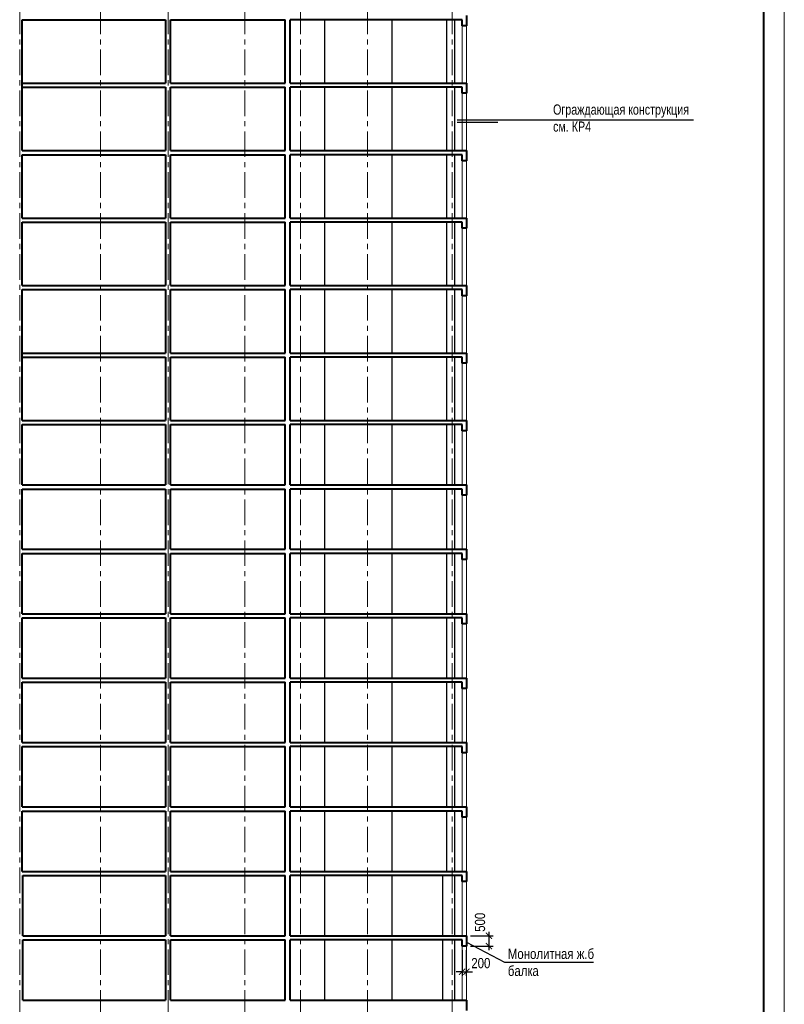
# Model space of a CAD drawing. Header units: millimetres. Extents: x 12039 to 98410, y -32246 to 145954.
# Tile 15 of 17: x 58671 to 96039, y 55204 to 103354. Entities that reach past the tile are written whole.
import ezdxf

# ---------------------------------------------------------------- set-up
doc = ezdxf.new("R2010")
doc.units = ezdxf.units.MM
doc.linetypes.add('CENTER', pattern=[2, 1.25, -0.25, 0.25, -0.25])
for name, color, linetype, lineweight in [('СК-040-С(тены)', 12, 'Continuous', 40), ('СК-050-П(литы перекрытия)', 5, 'Continuous', 40), ('СК-100-О(си)', 7, 'CENTER', 15), ('СК-110-О-РАЗМЕРЫ', 7, 'Continuous', 15), ('СК-200-Р(амка)', 7, 'Continuous', 40), ('СК-210-Р-РАМКА ЛИНИИ ТОНКИЕ', 7, 'Continuous', 15), ('СК-400-Т(екст)', 7, 'Continuous', 20)]:
    doc.layers.add(name, color=color, linetype=linetype, lineweight=lineweight)
for name, color, linetype in [('Т-ВЫНОСКИ.АР-061', 7, 'Continuous'), ('текст', 7, 'Continuous'), ('Чертеж и Рисунок', 7, 'Continuous')]:
    doc.layers.add(name, color=color, linetype=linetype)
doc.styles.add('RUSS', font='arial.ttf', dxfattribs={"width": 0.8})
doc.styles.get("Standard").update_dxf_attribs({"font": 'arial.ttf'})
doc.dimstyles.new('100-200', dxfattribs={"dimscale": 0, "dimtxt": 500, "dimasz": 300, "dimexe": 200, "dimexo": 200, "dimgap": 200, "dimtad": 1, "dimdec": 0, "dimzin": 0, "dimdsep": 46, "dimtxsty": 'Standard', "dimblk": 'ARCHTICK', "dimcen": 0.096, "dimdle": 200, "dimclrd": 7, "dimclre": 7, "dimclrt": 256, "dimadec": 0, "dimazin": 0, "dimtfac": 1, "dimtdec": 0, "dimtmove": 2, "dimatfit": 3, "dimldrblk": 'OBLIQUE', "dimfxl": 1, "dimtolj": 1, "dimtzin": 0, "dimarcsym": 0})

# ---------------------------------------------------------------- blocks, each defined once
blk = doc.blocks.new('_ArchTick')
at = {"color": 0, "linetype": 'ByBlock', "const_width": 0.15}
blk.add_lwpolyline([(-0.5, -0.5), (0.5, 0.5)], dxfattribs=at)
blk = doc.blocks.new('*D22')
at = {"layer": 'Defpoints', "color": 0, "transparency": 16777216}
for p in [(80501, 58553), (80501, 58053), (81605, 58053)]:
    blk.add_point(p, dxfattribs=at)
at = {"layer": 'СК-110-О-РАЗМЕРЫ', "color": 7, "lineweight": -2, "transparency": 16777216}
for p, q in [((81605, 58753), (81605, 57853)), ((80701, 58553), (81805, 58553)), ((80701, 58053), (81805, 58053))]:
    blk.add_line(p, q, dxfattribs=at)
at = {"layer": 'СК-110-О-РАЗМЕРЫ', "color": 7, "lineweight": -2, "transparency": 16777216, "xscale": 300, "yscale": 300, "zscale": 300}
for p, rotation in [((81605, 58553), 90), ((81605, 58053), 270)]:
    blk.add_blockref('_ArchTick', p, dxfattribs=dict(at, rotation=rotation))
at = {"layer": 'СК-110-О-РАЗМЕРЫ', "transparency": 16777216, "insert": (81170, 59216), "char_height": 500, "attachment_point": 5, "rotation": 90, "style": 'RUSS'}
blk.add_mtext('\\A1;500', dxfattribs=at)
blk = doc.blocks.new('_Oblique')
at = {"color": 0, "linetype": 'ByBlock', "lineweight": -2}
blk.add_line((-0.5, -0.5), (0.5, 0.5), dxfattribs=at)
blk = doc.blocks.new('*D23')
at = {"layer": 'Defpoints', "color": 0, "transparency": 16777216}
for p in [(80297, 58053), (80497, 58053), (80497, 56797)]:
    blk.add_point(p, dxfattribs=at)
at = {"layer": 'СК-110-О-РАЗМЕРЫ', "color": 7, "lineweight": -2, "transparency": 16777216}
for p, q in [((80297, 57853), (80297, 56597)), ((80497, 57853), (80497, 56597)), ((80297, 56797), (79997, 56797)), ((80297, 56797), (80497, 56797)), ((80497, 56797), (80797, 56797))]:
    blk.add_line(p, q, dxfattribs=at)
at = {"layer": 'СК-110-О-РАЗМЕРЫ', "color": 7, "lineweight": -2, "transparency": 16777216, "xscale": 300, "yscale": 300, "zscale": 300}
blk.add_blockref('_ArchTick', (80297, 56797), dxfattribs=at)
at = {"layer": 'СК-110-О-РАЗМЕРЫ', "color": 7, "lineweight": -2, "transparency": 16777216, "xscale": 300, "yscale": 300, "zscale": 300, "rotation": 180}
blk.add_blockref('_ArchTick', (80497, 56797), dxfattribs=at)
at = {"layer": 'СК-110-О-РАЗМЕРЫ', "transparency": 16777216, "insert": (81208, 57215), "char_height": 500, "attachment_point": 5, "style": 'RUSS'}
blk.add_mtext('\\A1;200', dxfattribs=at)

msp = doc.modelspace()

# ---------------------------------------------------------------- linework, layer by layer
at = {"layer": 'СК-040-С(тены)'}
for p, q in [((58790.6, 96953.3), (58790.6, 103353.3)), ((65790.6, 103353.3), (65790.6, 100253.3)), ((66040.6, 100253.3), (66040.6, 103353.3)), ((71640.6, 100253.3), (71640.6, 103353.3)), ((71890.6, 100253.3), (71890.6, 103353.3)), ((65790.6, 100053.3), (65790.6, 96953.3)), ((66040.6, 96953.3), (66040.6, 100053.3)), ((71640.6, 96953.3), (71640.6, 100053.3)), ((71890.6, 96953.3), (71890.6, 100053.3)), ((58790.6, 93653.3), (58790.6, 96753.3)), ((65790.6, 96753.3), (65790.6, 93653.3)), ((66040.6, 93653.3), (66040.6, 96753.3)), ((71640.6, 93653.3), (71640.6, 96753.3)), ((71890.6, 93653.3), (71890.6, 96753.3)), ((58790.6, 90353.3), (58790.6, 93453.3)), ((65790.6, 93453.3), (65790.6, 90353.3)), ((66040.6, 90353.3), (66040.6, 93453.3)), ((71640.6, 90353.3), (71640.6, 93453.3)), ((71890.6, 90353.3), (71890.6, 93453.3)), ((58790.6, 83753.3), (58790.6, 90153.3)), ((65790.6, 90153.3), (65790.6, 87053.3)), ((66040.6, 87053.3), (66040.6, 90153.3)), ((71640.6, 87053.3), (71640.6, 90153.3)), ((71890.6, 87053.3), (71890.6, 90153.3)), ((65790.6, 86853.3), (65790.6, 83753.3)), ((66040.6, 83753.3), (66040.6, 86853.3)), ((71640.6, 83753.3), (71640.6, 86853.3)), ((71890.6, 83753.3), (71890.6, 86853.3)), ((58790.6, 80603.3), (58790.6, 83553.3)), ((65790.6, 83553.3), (65790.6, 80603.3)), ((66040.6, 80603.3), (66040.6, 83553.3)), ((71640.6, 80603.3), (71640.6, 83553.3)), ((71890.6, 80603.3), (71890.6, 83553.3)), ((58790.6, 77453.3), (58790.6, 80403.3)), ((65790.6, 80403.3), (65790.6, 77453.3)), ((66040.6, 77453.3), (66040.6, 80403.3)), ((71640.6, 77453.3), (71640.6, 80403.3)), ((71890.6, 77453.3), (71890.6, 80403.3)), ((58790.6, 74303.3), (58790.6, 77253.3)), ((65790.6, 77253.3), (65790.6, 74303.3)), ((66040.6, 74303.3), (66040.6, 77253.3)), ((71640.6, 74303.3), (71640.6, 77253.3)), ((71890.6, 74303.3), (71890.6, 77253.3)), ((58790.6, 71153.3), (58790.6, 74103.3)), ((65790.6, 74103.3), (65790.6, 71153.3)), ((66040.6, 71153.3), (66040.6, 74103.3)), ((71640.6, 71153.3), (71640.6, 74103.3)), ((71890.6, 71153.3), (71890.6, 74103.3)), ((58790.6, 68003.3), (58790.6, 70953.3)), ((65790.6, 70953.3), (65790.6, 68003.3)), ((66040.6, 68003.3), (66040.6, 70953.3)), ((71640.6, 68003.3), (71640.6, 70953.3)), ((71890.6, 68003.3), (71890.6, 70953.3)), ((58790.6, 64853.3), (58790.6, 67803.3)), ((65790.6, 67803.3), (65790.6, 64853.3)), ((66040.6, 64853.3), (66040.6, 67803.3)), ((71640.6, 64853.3), (71640.6, 67803.3)), ((71890.6, 64853.3), (71890.6, 67803.3)), ((58790.6, 61703.3), (58790.6, 64653.3)), ((65790.6, 64653.3), (65790.6, 61703.3)), ((66040.6, 61703.3), (66040.6, 64653.3)), ((71640.6, 61703.3), (71640.6, 64653.3)), ((71890.6, 61703.3), (71890.6, 64653.3)), ((58815.6, 58553.3), (58815.6, 61503.3)), ((65790.6, 61503.3), (65790.6, 58553.3)), ((66040.6, 58553.3), (66040.6, 61503.3)), ((71640.6, 58553.3), (71640.6, 61503.3)), ((71890.6, 58553.3), (71890.6, 61503.3)), ((58815.6, 55403.3), (58815.6, 58353.3)), ((65790.6, 58353.3), (65790.6, 55403.3)), ((66040.6, 55403.3), (66040.6, 58353.3)), ((71640.6, 55403.3), (71640.6, 58353.3)), ((71890.6, 55403.3), (71890.6, 58353.3))]:
    msp.add_line(p, q, dxfattribs=at)
at = {"layer": 'СК-040-С(тены)', "lineweight": 30}
for p, q in [((73570.6, 103353.3), (73570.6, 100253.3)), ((76850.6, 103353.3), (76850.6, 100253.3)), ((79544.4, 100253.3), (79544.4, 103353.3)), ((79944.4, 100253.3), (79944.4, 103353.3)), ((73570.6, 100053.3), (73570.6, 96953.3)), ((76850.6, 100053.3), (76850.6, 96953.3)), ((79544.4, 96953.3), (79544.4, 100053.3)), ((79944.4, 96953.3), (79944.4, 100053.3)), ((73570.6, 96753.3), (73570.6, 93653.3)), ((76850.6, 96753.3), (76850.6, 93653.3)), ((79544.4, 93653.3), (79544.4, 96753.3)), ((79944.4, 93653.3), (79944.4, 96753.3)), ((73570.6, 93453.3), (73570.6, 90353.3)), ((76850.6, 93453.3), (76850.6, 90353.3)), ((79544.4, 90353.3), (79544.4, 93453.3)), ((79944.4, 90353.3), (79944.4, 93453.3)), ((73570.6, 90153.3), (73570.6, 87053.3)), ((76850.6, 90153.3), (76850.6, 87053.3)), ((79544.4, 87053.3), (79544.4, 90153.3)), ((79944.4, 87053.3), (79944.4, 90153.3)), ((73570.6, 86853.3), (73570.6, 83753.3)), ((76850.6, 86853.3), (76850.6, 83753.3)), ((79544.4, 83753.3), (79544.4, 86853.3)), ((79944.4, 83753.3), (79944.4, 86853.3)), ((73570.6, 83553.3), (73570.6, 80603.3)), ((76850.6, 83553.3), (76850.6, 80603.3)), ((79544.4, 80603.3), (79544.4, 83553.3)), ((79944.4, 80603.3), (79944.4, 83553.3)), ((73570.6, 80403.3), (73570.6, 77453.3)), ((76850.6, 80403.3), (76850.6, 77453.3)), ((79544.4, 77453.3), (79544.4, 80403.3)), ((79944.4, 77453.3), (79944.4, 80403.3)), ((73570.6, 77253.3), (73570.6, 74303.3)), ((76850.6, 77253.3), (76850.6, 74303.3)), ((79544.4, 74303.3), (79544.4, 77253.3)), ((79944.4, 74303.3), (79944.4, 77253.3)), ((73570.6, 74103.3), (73570.6, 71153.3)), ((76850.6, 74103.3), (76850.6, 71153.3)), ((79544.4, 71153.3), (79544.4, 74103.3)), ((79944.4, 71153.3), (79944.4, 74103.3)), ((73570.6, 70953.3), (73570.6, 68003.3)), ((76850.6, 70953.3), (76850.6, 68003.3)), ((79544.4, 68003.3), (79544.4, 70953.3)), ((79944.4, 68003.3), (79944.4, 70953.3)), ((73570.6, 67803.3), (73570.6, 64853.3)), ((76850.6, 67803.3), (76850.6, 64853.3)), ((79544.4, 64853.3), (79544.4, 67803.3)), ((79944.4, 64853.3), (79944.4, 67803.3)), ((73570.6, 64653.3), (73570.6, 61703.3)), ((76850.6, 64653.3), (76850.6, 61703.3)), ((79544.4, 61703.3), (79544.4, 64653.3)), ((79944.4, 61703.3), (79944.4, 64653.3)), ((73570.6, 61503.3), (73570.6, 58553.3)), ((76850.6, 61503.3), (76850.6, 58553.3)), ((79344.4, 58553.3), (79344.4, 61503.3)), ((79344.4, 58553.3), (79344.4, 61503.3)), ((79944.4, 58553.3), (79944.4, 61503.3)), ((79944.4, 58553.3), (79944.4, 61503.3)), ((73570.6, 58353.3), (73570.6, 55403.3)), ((76850.6, 58353.3), (76850.6, 55403.3)), ((79344.4, 55403.3), (79344.4, 58353.3)), ((79944.4, 55403.3), (79944.4, 58353.3))]:
    msp.add_line(p, q, dxfattribs=at)
at = {"layer": 'СК-050-П(литы перекрытия)', "color": 5}
for p, q in [((80500.6, 103553.3), (80500.6, 103053.3)), ((58790.6, 103353.3), (65790.6, 103353.3)), ((66040.6, 103353.3), (71640.6, 103353.3)), ((80296.8, 103353.3), (71890.6, 103353.3)), ((80296.8, 103053.3), (80296.8, 103353.3)), ((80500.6, 103053.3), (80296.8, 103053.3)), ((58790.6, 100253.3), (65790.6, 100253.3)), ((66040.6, 100253.3), (71640.6, 100253.3)), ((71890.6, 100253.3), (80500.6, 100253.3)), ((80500.6, 100253.3), (80500.6, 99753.3)), ((58790.6, 100053.3), (65790.6, 100053.3)), ((66040.6, 100053.3), (71640.6, 100053.3)), ((80296.8, 100053.3), (71890.6, 100053.3)), ((80296.8, 99753.3), (80296.8, 100053.3)), ((80500.6, 99753.3), (80296.8, 99753.3)), ((58790.6, 96953.3), (65790.6, 96953.3)), ((66040.6, 96953.3), (71640.6, 96953.3)), ((71890.6, 96953.3), (80500.6, 96953.3)), ((80500.6, 96953.3), (80500.6, 96453.3)), ((58790.6, 96753.3), (65790.6, 96753.3)), ((66040.6, 96753.3), (71640.6, 96753.3)), ((80296.8, 96753.3), (71890.6, 96753.3)), ((80296.8, 96453.3), (80296.8, 96753.3)), ((80500.6, 96453.3), (80296.8, 96453.3)), ((58790.6, 93653.3), (65790.6, 93653.3)), ((58790.6, 93453.3), (65790.6, 93453.3)), ((66040.6, 93653.3), (71640.6, 93653.3)), ((66040.6, 93453.3), (71640.6, 93453.3)), ((71890.6, 93653.3), (80500.6, 93653.3)), ((80296.8, 93453.3), (71890.6, 93453.3)), ((80296.8, 93153.3), (80296.8, 93453.3)), ((80500.6, 93653.3), (80500.6, 93153.3)), ((80500.6, 93153.3), (80296.8, 93153.3)), ((58790.6, 90353.3), (65790.6, 90353.3)), ((58790.6, 90153.3), (65790.6, 90153.3)), ((66040.6, 90353.3), (71640.6, 90353.3)), ((66040.6, 90153.3), (71640.6, 90153.3)), ((71890.6, 90353.3), (80500.6, 90353.3)), ((80296.8, 90153.3), (71890.6, 90153.3)), ((80296.8, 89853.3), (80296.8, 90153.3)), ((80500.6, 90353.3), (80500.6, 89853.3)), ((80500.6, 89853.3), (80296.8, 89853.3)), ((58790.6, 87053.3), (65790.6, 87053.3)), ((58790.6, 86853.3), (65790.6, 86853.3)), ((66040.6, 87053.3), (71640.6, 87053.3)), ((66040.6, 86853.3), (71640.6, 86853.3)), ((71890.6, 87053.3), (80500.6, 87053.3)), ((80296.8, 86853.3), (71890.6, 86853.3)), ((80296.8, 86553.3), (80296.8, 86853.3)), ((80500.6, 87053.3), (80500.6, 86553.3)), ((80500.6, 86553.3), (80296.8, 86553.3)), ((58790.6, 83753.3), (65790.6, 83753.3)), ((58790.6, 83553.3), (65790.6, 83553.3)), ((66040.6, 83753.3), (71640.6, 83753.3)), ((66040.6, 83553.3), (71640.6, 83553.3)), ((71890.6, 83753.3), (80500.6, 83753.3)), ((80296.8, 83553.3), (71890.6, 83553.3)), ((80296.8, 83253.3), (80296.8, 83553.3)), ((80500.6, 83753.3), (80500.6, 83253.3)), ((80500.6, 83253.3), (80296.8, 83253.3)), ((58790.6, 80603.3), (65790.6, 80603.3)), ((66040.6, 80603.3), (71640.6, 80603.3)), ((71890.6, 80603.3), (80500.6, 80603.3)), ((80500.6, 80603.3), (80500.6, 80103.3)), ((58790.6, 80403.3), (65790.6, 80403.3)), ((66040.6, 80403.3), (71640.6, 80403.3)), ((80296.8, 80403.3), (71890.6, 80403.3)), ((80296.8, 80103.3), (80296.8, 80403.3)), ((80500.6, 80103.3), (80296.8, 80103.3)), ((58790.6, 77453.3), (65790.6, 77453.3)), ((58790.6, 77253.3), (65790.6, 77253.3)), ((66040.6, 77453.3), (71640.6, 77453.3)), ((66040.6, 77253.3), (71640.6, 77253.3)), ((71890.6, 77453.3), (80500.6, 77453.3)), ((80296.8, 77253.3), (71890.6, 77253.3)), ((80296.8, 76953.3), (80296.8, 77253.3)), ((80500.6, 77453.3), (80500.6, 76953.3)), ((80500.6, 76953.3), (80296.8, 76953.3)), ((58790.6, 74303.3), (65790.6, 74303.3)), ((66040.6, 74303.3), (71640.6, 74303.3)), ((71890.6, 74303.3), (80500.6, 74303.3)), ((80500.6, 74303.3), (80500.6, 73803.3)), ((58790.6, 74103.3), (65790.6, 74103.3)), ((66040.6, 74103.3), (71640.6, 74103.3)), ((80296.8, 74103.3), (71890.6, 74103.3)), ((80296.8, 73803.3), (80296.8, 74103.3)), ((80500.6, 73803.3), (80296.8, 73803.3)), ((58790.6, 71153.3), (65790.6, 71153.3)), ((58790.6, 70953.3), (65790.6, 70953.3)), ((66040.6, 71153.3), (71640.6, 71153.3)), ((66040.6, 70953.3), (71640.6, 70953.3)), ((71890.6, 71153.3), (80500.6, 71153.3)), ((80296.8, 70953.3), (71890.6, 70953.3)), ((80296.8, 70653.3), (80296.8, 70953.3)), ((80500.6, 71153.3), (80500.6, 70653.3)), ((80500.6, 70653.3), (80296.8, 70653.3)), ((58790.6, 68003.3), (65790.6, 68003.3)), ((66040.6, 68003.3), (71640.6, 68003.3)), ((71890.6, 68003.3), (80500.6, 68003.3)), ((80500.6, 68003.3), (80500.6, 67503.3)), ((58790.6, 67803.3), (65790.6, 67803.3)), ((66040.6, 67803.3), (71640.6, 67803.3)), ((80296.8, 67803.3), (71890.6, 67803.3)), ((80296.8, 67503.3), (80296.8, 67803.3)), ((80500.6, 67503.3), (80296.8, 67503.3)), ((58790.6, 64853.3), (65790.6, 64853.3)), ((58790.6, 64653.3), (65790.6, 64653.3)), ((66040.6, 64853.3), (71640.6, 64853.3)), ((66040.6, 64653.3), (71640.6, 64653.3)), ((71890.6, 64853.3), (80500.6, 64853.3)), ((80296.8, 64653.3), (71890.6, 64653.3)), ((80296.8, 64353.3), (80296.8, 64653.3)), ((80500.6, 64853.3), (80500.6, 64353.3)), ((80500.6, 64353.3), (80296.8, 64353.3)), ((58790.6, 61703.3), (65790.6, 61703.3)), ((66040.6, 61703.3), (71640.6, 61703.3)), ((71890.6, 61703.3), (80500.6, 61703.3)), ((80500.6, 61703.3), (80500.6, 61203.3)), ((58815.6, 61503.3), (65790.6, 61503.3)), ((66040.6, 61503.3), (71640.6, 61503.3)), ((80296.8, 61503.3), (71890.6, 61503.3)), ((80296.8, 61203.3), (80296.8, 61503.3)), ((80500.6, 61203.3), (80296.8, 61203.3)), ((58815.6, 58553.3), (65790.6, 58553.3)), ((58815.6, 58353.3), (65790.6, 58353.3)), ((66040.6, 58553.3), (71640.6, 58553.3)), ((66040.6, 58353.3), (71640.6, 58353.3)), ((71890.6, 58553.3), (80500.6, 58553.3)), ((80296.8, 58353.3), (71890.6, 58353.3)), ((80296.8, 58053.3), (80296.8, 58353.3)), ((80500.6, 58553.3), (80500.6, 58053.3)), ((80500.6, 58053.3), (80296.8, 58053.3)), ((58815.6, 55403.3), (65790.6, 55403.3)), ((66040.6, 55403.3), (71640.6, 55403.3)), ((71890.6, 55403.3), (80500.6, 55403.3)), ((80500.6, 55403.3), (80500.6, 54903.3))]:
    msp.add_line(p, q, dxfattribs=at)
at = {"layer": 'СК-050-П(литы перекрытия)', "lineweight": 20}
for p, q in [((80296.8, 103083.3), (80296.8, 100253.3)), ((80500.6, 103083.3), (80500.6, 100253.3)), ((80296.8, 99783.3), (80296.8, 96953.3)), ((80500.6, 99783.3), (80500.6, 96953.3)), ((80296.8, 96483.3), (80296.8, 93653.3)), ((80500.6, 96483.3), (80500.6, 93653.3)), ((80296.8, 93183.3), (80296.8, 90353.3)), ((80500.6, 93183.3), (80500.6, 90353.3)), ((80296.8, 89883.3), (80296.8, 87053.3)), ((80500.6, 89883.3), (80500.6, 87053.3)), ((80296.8, 86583.3), (80296.8, 83753.3)), ((80500.6, 86583.3), (80500.6, 83753.3)), ((80296.8, 83433.3), (80296.8, 80603.3)), ((80500.6, 83433.3), (80500.6, 80603.3)), ((80296.8, 80283.3), (80296.8, 77453.3)), ((80500.6, 80283.3), (80500.6, 77453.3)), ((80296.8, 77133.3), (80296.8, 74303.3)), ((80500.6, 77133.3), (80500.6, 74303.3)), ((80296.8, 73983.3), (80296.8, 71153.3)), ((80500.6, 73983.3), (80500.6, 71153.3)), ((80296.8, 70833.3), (80296.8, 68003.3)), ((80500.6, 70833.3), (80500.6, 68003.3)), ((80296.8, 67683.3), (80296.8, 64853.3)), ((80500.6, 67683.3), (80500.6, 64853.3)), ((80296.8, 64533.3), (80296.8, 61703.3)), ((80500.6, 64533.3), (80500.6, 61703.3)), ((80296.8, 61383.3), (80296.8, 58553.3)), ((80500.6, 61383.3), (80500.6, 58553.3)), ((80296.8, 58233.3), (80296.8, 55403.3)), ((80500.6, 58233.3), (80500.6, 55403.3))]:
    msp.add_line(p, q, dxfattribs=at)
at = {"layer": 'СК-100-О(си)', "color": 2, "linetype": 'CENTER', "ltscale": 1000}
for p, q in [((58670.7, -7360.1), (58670.7, 124842.6)), ((62620.4, -7360.1), (62620.4, 124842.6)), ((65920.4, -7360.1), (65920.4, 124842.6)), ((69670.4, -7360.1), (69670.4, 124842.6)), ((72390.6, -7360.1), (72390.6, 124842.6)), ((75670.6, -7360.1), (75670.6, 124842.6)), ((79800.6, -7360.1), (79800.6, 124842.6))]:
    msp.add_line(p, q, dxfattribs=at)
at = {"layer": 'СК-200-Р(амка)'}
msp.add_line((95039.3, -31246.1), (95039.3, 144953.9), dxfattribs=at)
at = {"layer": 'СК-210-Р-РАМКА ЛИНИИ ТОНКИЕ'}
msp.add_line((96039.3, 145953.9), (96039.3, -32246.1), dxfattribs=at)
at = {"layer": 'Т-ВЫНОСКИ.АР-061', "color": 7, "linetype": 'Continuous', "lineweight": 30}
msp.add_line((82036.1, 98328.1), (80043.1, 98328.1), dxfattribs=at)
at = {"layer": 'текст'}
for p, q in [((80500.6, 58247.9), (82363.3, 57257.6)), ((82363.3, 57257.6), (86712.1, 57257.6))]:
    msp.add_line(p, q, dxfattribs=at)
at = {"layer": 'Чертеж и Рисунок', "linetype": 'Continuous'}
msp.add_line((91596.1, 98442.4), (80055.4, 98442.4), dxfattribs=at)

# ---------------------------------------------------------------- texts
at = {"layer": 'СК-400-Т(екст)', "color": 7, "char_height": 500, "attachment_point": 1, "style": 'RUSS'}
for s, insert, width in [('{\\W0.75;Ограждающая конструкция\\Pсм. КР4}', (84738.7, 99209.7), 8589.498), ('Монолитная ж.б балка', (82527.2, 57922.3), 4955.497)]:
    msp.add_mtext(s, dxfattribs=dict(at, insert=insert, width=width))

# ---------------------------------------------------------------- dimensions: what is measured, and where the dimension line sits
at = {"layer": 'СК-110-О-РАЗМЕРЫ'}
dim = msp.add_linear_dim(base=(81605.3, 58053.3), p1=(80500.6, 58553.3), p2=(80500.6, 58053.3), angle=90, dimstyle='100-200', override={"dimscale": 1, "dimtxsty": 'RUSS'}, dxfattribs=at)
dim.commit()
dim.dimension.update_dxf_attribs({"geometry": '*D22', "text_midpoint": (81170.2, 59215.5), "dimtype": 160})
dim = msp.add_linear_dim(base=(80496.6, 56796.8), p1=(80296.8, 58053.3), p2=(80496.6, 58053.3), dimstyle='100-200', override={"dimscale": 1, "dimtxsty": 'RUSS'}, dxfattribs=at)
dim.commit()
dim.dimension.update_dxf_attribs({"geometry": '*D23', "text_midpoint": (81207.8, 57214.9), "dimtype": 160})

doc.saveas('drawing.dxf')
